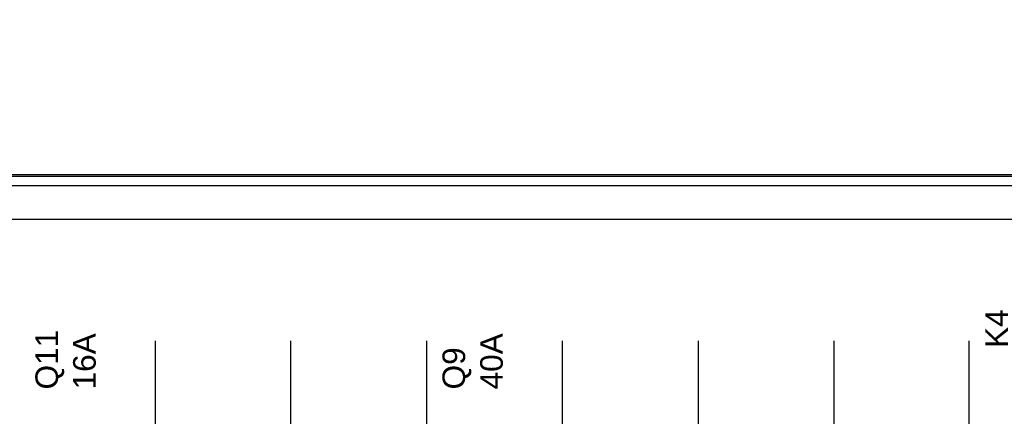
# Model space of a CAD drawing. Extents: x -558982 to 5119495, y -5290134 to 121759.
# Tile 107 of 256: x -474043 to -472737, y -24165 to -23639. Entities that reach past the tile are written whole.
import ezdxf

# ---------------------------------------------------------------- set-up
doc = ezdxf.new("R2010")
doc.units = 0
doc.header["$MEASUREMENT"] = 0
doc.layers.get('0').update_dxf_attribs({"color": 252})
doc.layers.add('50', color=7, linetype='Continuous')
doc.styles.get("Standard").update_dxf_attribs({"font": 'arial.ttf', "bigfont": 'BIGFONT.SHX'})

# ---------------------------------------------------------------- blocks, each defined once
blk = doc.blocks.new('*U1072')
at = {"layer": '50', "color": 7}
for points in [[(839.76091, -435.77199), (503.983265, -435.77199), (503.983265, -385.150219), (839.76091, -385.150219), (839.76091, -435.77199)], [(507.824617, -728.385739), (835.919558, -728.385739), (835.919558, -441.457538), (507.824617, -441.457538), (507.824617, -728.385739)]]:
    blk.add_lwpolyline(points, dxfattribs=at)
blk = doc.blocks.new('*U1092')
at = {"layer": '50', "color": 7}
for points in [[(512.000243, -435.499232), (832.001083, -435.499232)], [(827.968097, -436.990132), (515.970229, -436.990132)], [(827.968097, -436.990132), (515.970229, -436.990132)], [(827.968097, -436.990132), (515.970229, -436.990132)], [(581.907835, -477.55693), (581.907835, -457.544965)], [(599.863306, -477.55693), (599.863306, -457.544965)], [(617.924818, -477.55693), (617.924818, -457.544965)], [(635.898846, -477.55693), (635.898846, -457.544965)], [(653.960359, -477.55693), (653.960359, -457.544965)], [(671.937038, -477.55693), (671.937038, -457.544965)], [(689.850092, -477.55693), (689.850092, -457.544965)]]:
    blk.add_lwpolyline(points, dxfattribs=at)
blk = doc.blocks.new('*U1095')
blk = doc.blocks.new('*U1096')
blk = doc.blocks.new('*U1097')

msp = doc.modelspace()

# ---------------------------------------------------------------- block references
at = {"xscale": 10, "yscale": 10, "zscale": 10}
for name in ['*U1072', '*U1092']:
    msp.add_blockref(name, (-479682.3, -19489.1), dxfattribs=at)
ref = msp.add_blockref('*U1097', (-479682.3, -19489.1), dxfattribs=dict(xscale=10, yscale=10, zscale=10))
ref.add_attrib('Oznaczenie', 'K4', (-472732.3, -24074.1), dxfattribs={"height": 30, "rotation": 90, "flags": 2})
ref = msp.add_blockref('*U1095', (-479682.3, -19489.1), dxfattribs=dict(xscale=10, yscale=10, zscale=10))
ref.add_attrib('Oznaczenie', 'Q11', (-473992.3, -24129.1), dxfattribs={"height": 30, "rotation": 90, "flags": 2})
ref.add_attrib('Pr¹d znamionowy', '16A', (-473942.3, -24129.1), dxfattribs={"height": 30, "rotation": 90, "flags": 2})
ref = msp.add_blockref('*U1096', (-479682.3, -19489.1), dxfattribs=dict(xscale=10, yscale=10, zscale=10))
ref.add_attrib('Oznaczenie', 'Q9', (-473452.3, -24129.1), dxfattribs={"height": 30, "rotation": 90, "flags": 2})
ref.add_attrib('Pr¹d znamionowy', '40A', (-473402.3, -24129.1), dxfattribs={"height": 30, "rotation": 90, "flags": 2})

doc.saveas('drawing.dxf')
